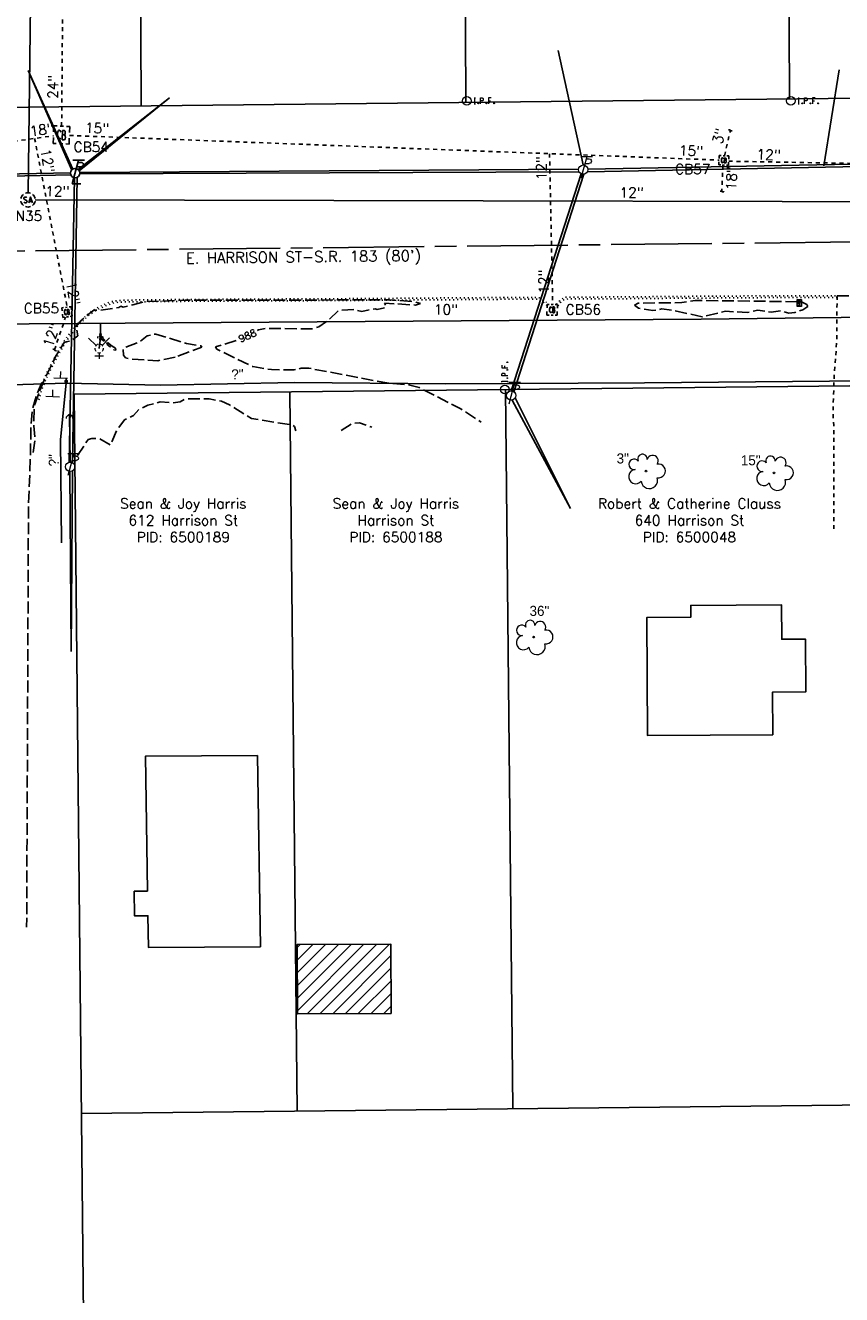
# Model space of a CAD drawing. Extents: x 2300122 to 2305194, y 360020 to 364238.
# Tile 79 of 93: x 2303800 to 2304027, y 361962 to 362315. Entities that reach past the tile are written whole.
import ezdxf
from ezdxf.enums import TextEntityAlignment as Align

# ---------------------------------------------------------------- set-up
doc = ezdxf.new("R2010")
doc.units = 0
doc.header["$LTSCALE"] = 20
doc.header["$MEASUREMENT"] = 0
doc.set_wipeout_variables(frame=1)
for name, pattern in [('CL', [2, 0.3, -0.15, 1.4, -0.15]), ('foctvex', [0]), ('gasex', [0]), ('OhDOT_USTN1', [0.055, 0.014, -0.041]), ('OhDOT_USTN2', [0.11, 0.069, -0.041]), ('OhDOT_USTN3', [0.22, 0.165, -0.055]), ('OhDOT_USTN5', [0.11, 0.055, -0.055]), ('ohelecex', [0]), ('ohteleex', [0]), ('rowex', [0]), ('sanex', [0]), ('waterex', [0])]:
    doc.linetypes.add(name, pattern=pattern)
for name, color, linetype in [('BD_X_Building', 231, 'Continuous'), ('DR_X_Cells', 151, 'OhDOT_USTN2'), ('DR_X_Storm_Sewer', 151, 'OhDOT_USTN5'), ('DR_X_Text', 7, 'Continuous'), ('DT_X_Contour_Minor', 136, 'OhDOT_USTN3'), ('DT_X_Contour_Text', 7, 'Continuous'), ('DV_X_Property_Line', 7, 'Continuous'), ('PV_X_Curb', 120, 'OhDOT_USTN1'), ('PV_X_Driveway', 7, 'OhDOT_USTN5'), ('PV_X_EOP', 7, 'OhDOT_USTN3'), ('RD_P_Cells', 7, 'Continuous'), ('RD_X_Cells', 7, 'Continuous'), ('RW_X_CL', 6, 'CL'), ('RW_X_Fee_RW', 6, 'rowex'), ('RW_X_Text', 7, 'Continuous'), ('SN_X_Public', 3, 'Continuous'), ('SV_X_Mon_Cells_Found', 7, 'Continuous'), ('SV_X_Text_Name', 7, 'Continuous'), ('UT_X_Electric_Cells', 1, 'Continuous'), ('UT_X_Gas', 2, 'gasex'), ('UT_X_Gas_Cells', 2, 'Continuous'), ('UT_X_Gas_Text', 7, 'Continuous'), ('UT_X_Misc_Cells', 7, 'Continuous'), ('UT_X_Overhead_Electric', 1, 'ohelecex'), ('UT_X_Overhead_Telecom', 30, 'ohteleex'), ('UT_X_Sanitary_Cells', 3, 'Continuous'), ('UT_X_Sanitary_Line', 3, 'sanex'), ('UT_X_Sanitary_Text', 7, 'Continuous'), ('UT_X_Water', 133, 'waterex'), ('UT_X_Water_Cells', 133, 'Continuous'), ('UT_X_Water_Text', 7, 'Continuous'), ('VG_X_Cells', 3, 'Continuous'), ('VG_X_Text', 7, 'Continuous')]:
    doc.layers.add(name, color=color, linetype=linetype)
doc.layers.add('RD_P_Cells (Construction)', color=7, linetype='Continuous', lineweight=0)
doc.styles.add('Simplex Normal (0.14)', font='Simplex.shx')
doc.styles.add('Straight Normal (0.14) Font 30', font='font30.shx', dxfattribs={"height": 0.14})

# ---------------------------------------------------------------- blocks, each defined once
blk = doc.blocks.new('smh')
at = {"linetype": 'Continuous', "flags": 128}
for points in [[(-0.33, 0.69), (-0.36, 0.71), (-0.4, 0.74), (-0.51, 0.78), (-0.65, 0.8), (-0.75, 0.8), (-0.79, 0.8), (-0.95, 0.76), (-1.09, 0.69), (-1.18, 0.59), (-1.2, 0.49), (-1.2, 0.41), (-1.18, 0.31), (-1.08, 0.22), (-0.38, -0.16), (-0.32, -0.21), (-0.29, -0.26), (-0.27, -0.33), (-0.27, -0.41), (-0.28, -0.48), (-0.29, -0.53), (-0.32, -0.6), (-0.34, -0.65), (-0.37, -0.69), (-0.41, -0.72), (-0.45, -0.75), (-0.5, -0.77), (-0.53, -0.79), (-0.65, -0.8), (-0.82, -0.8), (-0.94, -0.77), (-1.1, -0.69), (-1.2, -0.61)], [(0.21, -0.8), (0.71, 0.8), (1.2, -0.8)], [(1.08, -0.42), (0.34, -0.42)]]:
    blk.add_lwpolyline(points, dxfattribs=at)
at = {"linetype": 'Continuous'}
for start, end in [(130.0806, 170.0721), (70.0577, 110.1061), (10.0169, 50.0392), (190.0169, 230.0392), (250.0577, 290.0473), (310.0114, 350.0264)]:
    blk.add_arc((0, 0), 2, start, end, dxfattribs=at)
blk = doc.blocks.new('ODOT SANITARY MANHOLE')
blk.add_blockref('smh', (0, 0))
blk = doc.blocks.new('GCB-X')
at = {"layer": 'DR_X_Cells', "color": 121, "linetype": 'Continuous'}
for p, q in [((-0.0625, 0.0375), (-0.0375, 0.0375)), ((-0.0625, 0.0125), (-0.0625, 0.0375)), ((-0.0125, 0.0375), (0.0125, 0.0375)), ((0.0227, 0.0195), (0.0067, 0.0195)), ((0.0067, 0.0195), (0.0067, -0.0205)), ((0.0067, 0.0013), (0.0243, 0.0013)), ((0.0375, 0.0375), (0.0625, 0.0375)), ((0.0625, 0.0125), (0.0625, 0.0375)), ((-0.0625, -0.0375), (-0.0625, -0.0125)), ((-0.0625, -0.0375), (-0.0375, -0.0375)), ((-0.0125, -0.0375), (0.0125, -0.0375)), ((0.0067, -0.0205), (0.0243, -0.0205)), ((0.0375, -0.0375), (0.0625, -0.0375)), ((0.0625, -0.0375), (0.0625, -0.0125))]:
    blk.add_line(p, q, dxfattribs=at)
at = {"layer": 'DR_X_Cells', "color": 121, "linetype": 'Continuous', "extrusion": (0, 0, -1)}
for centre, radius, start, end in [((-0.014, 0), 0.0458, 344.8107, 15.1893), ((0.0184, 0.0074), 0.0127, 21.5603, 158.4397), ((-0.0198, 0.0101), 0.00986, 106.9987, 243.1793), ((-0.0199, -0.0096), 0.0117, 112.0547, 247.9453)]:
    blk.add_arc(centre, radius, start, end, dxfattribs=at)
at = {"layer": 'DR_X_Cells', "color": 121, "linetype": 'Continuous'}
blk.add_arc((-0.0184, -0.0073), 0.0127, 201.5603, 338.4397, dxfattribs=at)
blk = doc.blocks.new('ODOT STORM CATCH BASIN SQUARE')
blk.add_blockref('GCB-X', (0, 0))
blk = doc.blocks.new('TREE')
at = {"layer": 'VG_X_Cells', "color": 3, "linetype": 'Continuous', "lineweight": 0}
blk.add_circle((0, 0), 0.012, dxfattribs=at)
for centre, radius, start, end in [((-0.049, 0.168), 0.0658, 354.0047, 205.9741), ((0.091, 0.141), 0.0776, 323.83, 165.0376), ((-0.143, -0.077), 0.0987, 96.1722, 320.5737), ((-0.165, 0.093), 0.0735, 39.0625, 279.5412), ((0.173, 0.002), 0.0957, 259.1453, 101.4596), ((0.047, -0.13), 0.114, 184.9476, 19.4572)]:
    blk.add_arc(centre, radius, start, end, dxfattribs=at)
blk = doc.blocks.new('CONTINUE')
at = {"flags": 128}
blk.add_lwpolyline([(-0.02, -0.58, -0.273937), (0, 0, 0.273937), (0.02, 0.58)], format="xyb", dxfattribs=at)
blk = doc.blocks.new('SGN1P_anno')
at = {"layer": 'SN_X_Public', "color": 3, "linetype": 'Continuous', "lineweight": 0}
for p, q in [((0, 0), (-0.96, 0)), ((0, 0.96), (0, -0.96))]:
    blk.add_line(p, q, dxfattribs=at)
blk = doc.blocks.new('MBP')
at = {"layer": 'RD_P_Cells', "color": 230, "linetype": 'Continuous', "lineweight": 13, "flags": 128}
blk.add_lwpolyline([(-0.1, 0.061), (0.1, 0.061), (0.1, -0.061), (-0.1, -0.061), (-0.1, 0.061)], close=True, dxfattribs=at)
for points in [[(-0.065, -0.04), (-0.065, 0.04), (-0.036, -0.04), (-0.008, 0.04), (-0.008, -0.04)], [(0.051, 0.003), (0.054, 0.007), (0.056, 0.009), (0.057, 0.01), (0.058, 0.012), (0.059, 0.014), (0.06, 0.016), (0.061, 0.02), (0.061, 0.022), (0.061, 0.025), (0.061, 0.029), (0.059, 0.032), (0.057, 0.034), (0.054, 0.037), (0.052, 0.038), (0.05, 0.039), (0.047, 0.04), (0.016, 0.04), (0.016, -0.04), (0.051, -0.04), (0.055, -0.037), (0.059, -0.034), (0.062, -0.029), (0.064, -0.024), (0.065, -0.018), (0.065, -0.014), (0.064, -0.01), (0.061, -0.005), (0.058, -0.001), (0.051, 0.003), (0.016, 0.003)]]:
    blk.add_lwpolyline(points, dxfattribs=at)
at = {"layer": 'RD_P_Cells (Construction)', "color": 230, "linetype": 'Continuous', "lineweight": 30}
blk.add_point((0, 0), dxfattribs=at)
blk = doc.blocks.new('ODOT MISC MAILBOX')
blk.add_blockref('MBP', (0, 0))
blk = doc.blocks.new('FH')
at = {"layer": 'Defpoints', "color": 133, "linetype": 'Continuous', "lineweight": 30}
blk.add_point((0, 0), dxfattribs=at)
blk.add_point((0, 0), dxfattribs=at)
at = {"layer": 'UT_X_Water_Cells', "color": 133, "linetype": 'Continuous', "lineweight": 0}
for p, q in [((0.06, 0.103), (-0.06, 0.103)), ((0, 0.06), (0, 0.146)), ((-0.042, -0.042), (-0.146, -0.146)), ((0.042, -0.042), (0.146, -0.146))]:
    blk.add_line(p, q, dxfattribs=at)
for start, end in [(140.021, 184.0629), (68.1395, 112.038), (356.0165, 39.9889), (211.8788, 255.8479), (283.8239, 329.9097)]:
    blk.add_arc((0, 0), 0.06, start, end, dxfattribs=at)
blk = doc.blocks.new('WGV')
at = {"layer": 'Defpoints', "color": 133, "linetype": 'Continuous', "lineweight": 30}
blk.add_point((0, 0), dxfattribs=at)
at = {"layer": 'UT_X_Water_Cells', "color": 133, "linetype": 'Continuous', "lineweight": 0}
for p, q in [((0.032, 0.102), (-0.032, 0.102)), ((0, 0.07), (0, 0.134))]:
    blk.add_line(p, q, dxfattribs=at)
at = {"layer": 'UT_X_Water_Cells', "color": 133, "linetype": 'Continuous', "lineweight": 0, "flags": 128}
blk.add_lwpolyline([(-0.032, 0.041), (-0.016, -0.045), (0, 0.041), (0.016, -0.045), (0.032, 0.041)], dxfattribs=at)
at = {"layer": 'UT_X_Water_Cells', "color": 133, "linetype": 'Continuous', "lineweight": 0, "extrusion": (0, 0, -1)}
blk.add_arc((0, 0), 0.07, 330.0184, 29.9816, dxfattribs=at)
at = {"layer": 'UT_X_Water_Cells', "color": 133, "linetype": 'Continuous', "lineweight": 0}
for start, end in [(60.0184, 120.0157), (330.0184, 29.9816), (239.9843, 299.9816)]:
    blk.add_arc((0, 0), 0.07, start, end, dxfattribs=at)
blk = doc.blocks.new('GSS')
at = {"layer": 'Defpoints', "color": 2, "linetype": 'Continuous', "lineweight": 13}
blk.add_point((0, 0), dxfattribs=at)
at = {"layer": 'UT_X_Gas_Cells', "color": 2, "linetype": 'Continuous', "lineweight": 0}
for p, q in [((0.032, 0.106), (-0.032, 0.106)), ((0, 0.074), (0, 0.138))]:
    blk.add_line(p, q, dxfattribs=at)
at = {"layer": 'UT_X_Gas_Cells', "color": 2, "linetype": 'Continuous', "lineweight": 0, "flags": 128}
for points in [[(-0.059, 0.045), (-0.074, 0.03), (-0.074, -0.03), (-0.059, -0.045)], [(-0.013, 0.024), (-0.014, 0.027), (-0.015, 0.031), (-0.019, 0.034), (-0.023, 0.037), (-0.026, 0.039), (-0.029, 0.039), (-0.032, 0.04), (-0.04, 0.04), (-0.043, 0.039), (-0.045, 0.039), (-0.048, 0.037), (-0.053, 0.034), (-0.056, 0.029), (-0.058, 0.024), (-0.059, 0.017), (-0.06, 0.007), (-0.06, -0.006), (-0.06, -0.017), (-0.057, -0.025), (-0.053, -0.032), (-0.05, -0.035), (-0.046, -0.037), (-0.039, -0.04), (-0.032, -0.04), (-0.026, -0.039), (-0.023, -0.037), (-0.02, -0.036), (-0.018, -0.034), (-0.015, -0.03), (-0.013, -0.024), (-0.013, -0.009), (-0.026, -0.009)], [(0.045, 0.059), (0.03, 0.074), (-0.03, 0.074), (-0.045, 0.059)], [(0.057, 0.034), (0.056, 0.036), (0.054, 0.037), (0.048, 0.039), (0.041, 0.04), (0.036, 0.04), (0.034, 0.04), (0.026, 0.038), (0.019, 0.034), (0.015, 0.029), (0.014, 0.024), (0.014, 0.02), (0.015, 0.015), (0.02, 0.011), (0.054, -0.008), (0.058, -0.01), (0.059, -0.013), (0.06, -0.017), (0.06, -0.02), (0.06, -0.024), (0.059, -0.027), (0.058, -0.03), (0.056, -0.032), (0.055, -0.034), (0.053, -0.036), (0.051, -0.037), (0.049, -0.039), (0.047, -0.039), (0.041, -0.04), (0.032, -0.04), (0.027, -0.039), (0.019, -0.034), (0.014, -0.031)], [(0.059, -0.045), (0.074, -0.03), (0.074, 0.03), (0.059, 0.045)], [(-0.045, -0.059), (-0.03, -0.074), (0.03, -0.074), (0.045, -0.059)]]:
    blk.add_lwpolyline(points, dxfattribs=at)
blk = doc.blocks.new('IPF')
at = {"layer": 'SV_X_Mon_Cells_Found', "color": 7, "linetype": 'Continuous', "lineweight": 0, "flags": 128}
for points in [[(0.101, 0.04), (0.118, 0.04)], [(0.11, -0.04), (0.11, 0.04)], [(0.188, -0.04), (0.188, 0.04), (0.214, 0.04), (0.217, 0.039), (0.221, 0.038), (0.223, 0.037), (0.224, 0.036), (0.226, 0.032), (0.228, 0.029), (0.229, 0.024), (0.229, 0.017), (0.229, 0.014), (0.227, 0.01), (0.225, 0.006), (0.223, 0.004), (0.221, 0.003), (0.219, 0.002), (0.214, 0.001), (0.188, 0.001)], [(0.338, 0.04), (0.3, 0.04), (0.3, -0.04)], [(0.3, 0.001), (0.327, 0.001)], [(0.101, -0.04), (0.118, -0.04)], [(0.157, -0.029), (0.16, -0.029), (0.162, -0.031), (0.164, -0.033), (0.164, -0.036), (0.162, -0.039), (0.16, -0.04), (0.157, -0.04), (0.156, -0.039), (0.154, -0.036), (0.154, -0.033), (0.156, -0.031), (0.157, -0.029)], [(0.27, -0.029), (0.273, -0.029), (0.274, -0.031), (0.276, -0.033), (0.276, -0.036), (0.274, -0.039), (0.273, -0.04), (0.27, -0.04), (0.268, -0.039), (0.267, -0.036), (0.267, -0.033), (0.268, -0.031), (0.27, -0.029)], [(0.377, -0.029), (0.38, -0.029), (0.382, -0.031), (0.383, -0.033), (0.383, -0.036), (0.382, -0.039), (0.38, -0.04), (0.377, -0.04), (0.376, -0.039), (0.374, -0.036), (0.374, -0.033), (0.376, -0.031), (0.377, -0.029)]]:
    blk.add_lwpolyline(points, dxfattribs=at)
at = {"layer": 'SV_X_Mon_Cells_Found', "color": 7, "linetype": 'Continuous', "lineweight": 0}
blk.add_circle((0, 0), 0.06, dxfattribs=at)
blk = doc.blocks.new('DM_anno')
at = {"layer": 'UT_X_Misc_Cells', "linetype": 'foctvex', "true_color": 0xa56100}
h = blk.add_hatch(color=44, dxfattribs=at)
edge = h.paths.add_edge_path()
edge.add_arc((0, 0), 0.12, 0, 360)
at = {"layer": 'UT_X_Misc_Cells', "color": 44, "linetype": 'Continuous', "lineweight": 0, "true_color": 0xa56100}
blk.add_circle((0, 0), 0.12, dxfattribs=at)
blk.add_arc((0.48, 0), 0.48, 90, 270, dxfattribs=at)
blk = doc.blocks.new('TLPW')
at = {"linetype": 'Continuous'}
for p, q in [((0.048, 0.18), (-0.04, -0.15)), ((0.128, 0.18), (-0.032, 0.18)), ((0.023, 0.086), (0.083, 0.086)), ((0.04, 0.15), (0.083, 0.15)), ((0.08, -0.15), (-0.04, -0.15))]:
    blk.add_line(p, q, dxfattribs=at)
blk.add_circle((0, 0), 0.065, dxfattribs=at)
at = {"linetype": 'Continuous', "extrusion": (0, 0, -1)}
blk.add_arc((-0.083, 0.118), 0.0319, 88.8767, 271.1233, dxfattribs=at)
blk = doc.blocks.new('ODOT ELEC TELE LIGHT POLE')
blk.add_blockref('TLPW', (0, 0))
blk = doc.blocks.new('ODOT Elec Tele Pole')
at = {"layer": 'UT_X_Electric_Cells', "linetype": 'Continuous', "lineweight": 13}
for p, q in [((0.128, 0.18), (-0.032, 0.18)), ((0.048, 0.18), (-0.032, -0.12)), ((0.023, 0.086), (0.083, 0.086)), ((0.04, 0.15), (0.083, 0.15))]:
    blk.add_line(p, q, dxfattribs=at)
at = {"layer": 'UT_X_Electric_Cells', "linetype": 'Continuous', "lineweight": 0}
blk.add_circle((0, 0), 0.065, dxfattribs=at)
at = {"layer": 'UT_X_Electric_Cells', "linetype": 'Continuous', "lineweight": 13, "extrusion": (0, 0, -1)}
blk.add_arc((-0.083, 0.118), 0.0319, 88.8767, 271.1233, dxfattribs=at)

msp = doc.modelspace()

# ---------------------------------------------------------------- hatches: boundary and pattern name
at = {"layer": 'BD_X_Building'}
h = msp.add_hatch(dxfattribs=at)
h.set_pattern_fill('ANSI31', color=256, scale=20)
h.paths.add_polyline_path([(2303902.15, 362039.94), (2303876.11, 362039.81), (2303876.02, 362059.06), (2303902.06, 362059.19)])

# ---------------------------------------------------------------- linework, layer by layer
at = {"layer": 'BD_X_Building', "flags": 128}
for points in [[(2304008.24, 362117.4), (2303973.44, 362117.2), (2303973.25, 362150.06), (2303985.47, 362150.13), (2303985.45, 362153.39), (2304010.7, 362153.53), (2304010.75, 362144), (2304017.31, 362144.04), (2304017.39, 362129.35), (2304008.17, 362129.3)], [(2303834.43, 362073.96), (2303830.73, 362073.9), (2303830.84, 362067.04), (2303834.54, 362067.1), (2303834.68, 362058.29), (2303865.8, 362058.47), (2303864.95, 362111.65), (2303833.83, 362111.47), (2303834.43, 362073.96)], [(2303902.15, 362039.94), (2303876.11, 362039.81), (2303876.02, 362059.06), (2303902.06, 362059.19)]]:
    msp.add_lwpolyline(points, close=True, dxfattribs=at)
at = {"layer": 'DR_X_Storm_Sewer', "flags": 128}
for points in [[(2303810.54, 362286.66), (2303813.4, 362627.47)], [(2303683.93, 362266.5), (2303808.26, 362284)], [(2303803.04, 362283.27), (2303812.1, 362236.35)], [(2303812.7, 362284.09), (2303993.3, 362277.23)], [(2303994.8, 362278.45), (2303996.46, 362285.52)], [(2303946.19, 362279.02), (2303947.05, 362237.11)], [(2303994.38, 362275.88), (2303994.06, 362268.49)], [(2303995.98, 362276.93), (2304167.74, 362273.9)], [(2303808.55, 362224.44), (2303811.64, 362233.58)]]:
    msp.add_lwpolyline(points, dxfattribs=at)
at = {"layer": 'DT_X_Contour_Minor', "flags": 128}
for points, elevation in [([(2303802.64, 362195.91), (2303803.15, 362199.5), (2303802.78, 362203.31), (2303802.95, 362208.89), (2303805.18, 362214.94), (2303808.77, 362222.45), (2303811.33, 362226.64), (2303813.06, 362226.93), (2303815.02, 362228.35), (2303814.71, 362230.43), (2303814.41, 362230.71), (2303816.03, 362232.75), (2303819.45, 362235.54), (2303821.26, 362235.45), (2303826.48, 362236.22), (2303826.99, 362236.59), (2303827.68, 362236.34), (2303833.79, 362237.87), (2303844.89, 362238.26), (2303901.43, 362238.36), (2303908.44, 362237.91), (2303910.29, 362237.33), (2303908.91, 362236.92), (2303900.3, 362237.47), (2303900.79, 362236.3), (2303898.29, 362235.7), (2303897.69, 362235.88), (2303894.04, 362235.16), (2303891.73, 362235.69), (2303887.58, 362235.48), (2303884.79, 362232.76), (2303882.02, 362230.87), (2303880.24, 362230.32), (2303867.1, 362230.39), (2303865.23, 362230), (2303860.46, 362227.45), (2303853.36, 362225.3), (2303853.71, 362224.67), (2303863.65, 362219.81), (2303868.86, 362218.96), (2303875.15, 362218.89), (2303877.09, 362219.33), (2303879.22, 362219.37), (2303901.51, 362215.16), (2303906.55, 362214.83), (2303909.95, 362213.99), (2303921.53, 362208.04), (2303927.15, 362204.4)], 988), ([(2303824.51, 362198.9), (2303825.75, 362201.94), (2303828.04, 362205.02), (2303830.56, 362206.23), (2303832.18, 362208), (2303834.53, 362209.07), (2303837.93, 362209.97), (2303841.46, 362209.75), (2303843.5, 362210.04), (2303845.04, 362210.85), (2303851.55, 362210.89), (2303854.94, 362210.16), (2303857.2, 362209.18), (2303863.31, 362205.37), (2303874.7, 362203.56), (2303875.24, 362203.12), (2303875.62, 362201.94)], 989), ([(2303888.21, 362202.07), (2303891.29, 362204.03), (2303893.36, 362204.21), (2303896.74, 362202.98)], 989), ([(2303824, 362198.09), (2303821.18, 362199.75), (2303818.93, 362199.82), (2303817.95, 362199.55), (2303814.97, 362195.09)], 989)]:
    msp.add_lwpolyline(points, dxfattribs=dict(at, elevation=elevation))
at = {"layer": 'DT_X_Contour_Minor', "elevation": 988, "flags": 128}
for points in [[(2304017.72, 362237.12), (2304017.99, 362236.51), (2304016.62, 362235.63), (2304014.33, 362234.85), (2304012.7, 362234.69), (2304010.58, 362235.34), (2304007.8, 362234.96), (2304004.06, 362235.49), (2304001.14, 362234.87), (2303995.05, 362235.2), (2303988.58, 362233.67), (2303980.71, 362235.41), (2303977.37, 362235.83), (2303974.87, 362235.37), (2303970.94, 362236.09), (2303969.79, 362236.86), (2303970.83, 362237.48), (2303982.96, 362237.61), (2303986.67, 362238.21), (2304016.25, 362237.84), (2304017.72, 362237.12)], [(2303821.45, 362228.21), (2303822.57, 362227.17), (2303822.4, 362226.87), (2303821.03, 362227.94), (2303821.1, 362228.26), (2303821.45, 362228.21)], [(2303824.56, 362225.46), (2303823.34, 362226.47), (2303823.15, 362226.07), (2303825.08, 362224.44), (2303825.59, 362224.35), (2303825.5, 362224.98), (2303824.56, 362225.46)], [(2303842.15, 362222.41), (2303837.25, 362221.46), (2303829.36, 362221.92), (2303828.29, 362222.28), (2303827.73, 362223.01), (2303827.66, 362224.58), (2303827.91, 362225.05), (2303832.3, 362226.73), (2303834.31, 362228.41), (2303836.7, 362228.86), (2303845.25, 362226.25), (2303849.29, 362225.57), (2303849.49, 362225.23), (2303842.15, 362222.41)]]:
    msp.add_lwpolyline(points, close=True, dxfattribs=at)
at = {"layer": 'DV_X_Property_Line', "flags": 128}
for points in [[(2303832.63, 362292.32), (2303831.89, 362452.3)], [(2303922.14, 362453.28), (2303922.87, 362293.3)], [(2304012.13, 362454.26), (2304012.86, 362294.28)]]:
    msp.add_lwpolyline(points, dxfattribs=at)
at = {"layer": 'DV_X_Property_Line'}
for points in [[(2303876.02, 362012.77), (2303873.99, 362212.76)], [(2303933.98, 362213.41), (2303936.01, 362013.42)], [(2303816.02, 362012.12), (2304535.18, 362019.94)]]:
    msp.add_lwpolyline(points, dxfattribs=at)
at = {"layer": 'PV_X_Curb', "flags": 128}
for points in [[(2303945.48, 362236.78), (2303944.75, 362237.5), (2303944.53, 362237.69), (2303944.1, 362237.99), (2303943.65, 362238.24), (2303943.2, 362238.43), (2303942.84, 362238.53), (2303942.53, 362238.57), (2303941.88, 362238.57), (2303937.75, 362238.56), (2303924.86, 362238.46), (2303918.58, 362238.41), (2303898.2, 362238.26), (2303889.42, 362238.2), (2303862.48, 362238.06), (2303847.94, 362237.99), (2303834.97, 362237.87), (2303831.05, 362237.84), (2303827.62, 362237.77), (2303826.15, 362237.69), (2303825.27, 362237.55), (2303824.45, 362237.36), (2303823.32, 362236.95), (2303822.16, 362236.45), (2303821.29, 362236.03), (2303819.87, 362235.28), (2303819.21, 362234.86), (2303818.45, 362234.29), (2303817.48, 362233.49), (2303816.9, 362232.96), (2303815.85, 362231.9), (2303815.16, 362231.16), (2303814.89, 362230.84), (2303814.23, 362230.08), (2303813.69, 362229.42), (2303812.43, 362227.72), (2303811.71, 362226.67), (2303811.35, 362226.1), (2303811.17, 362225.81), (2303810.77, 362225.13), (2303810.43, 362224.51), (2303809.38, 362222.66), (2303808.84, 362221.64), (2303807.84, 362219.73), (2303807.23, 362218.53), (2303805.43, 362214.43), (2303804.83, 362212.73), (2303804.18, 362210.54), (2303803.7, 362210.68), (2303804.36, 362212.88), (2303804.97, 362214.61), (2303806.77, 362218.74), (2303807.39, 362219.96), (2303808.4, 362221.88), (2303808.94, 362222.9), (2303809.99, 362224.76), (2303810.33, 362225.37), (2303810.74, 362226.07), (2303810.92, 362226.37), (2303811.29, 362226.95), (2303811.29, 362226.95), (2303812.02, 362228.01), (2303812.02, 362228.01), (2303813.3, 362229.72), (2303813.3, 362229.72), (2303813.84, 362230.4), (2303814.51, 362231.17), (2303814.78, 362231.5), (2303815.49, 362232.25), (2303816.55, 362233.32), (2303817.16, 362233.86), (2303818.14, 362234.68), (2303818.93, 362235.28), (2303819.62, 362235.71), (2303821.07, 362236.48), (2303821.96, 362236.91), (2303823.14, 362237.42), (2303824.31, 362237.84), (2303825.18, 362238.04), (2303826.1, 362238.19), (2303827.6, 362238.27), (2303831.05, 362238.34), (2303834.97, 362238.37), (2303847.93, 362238.49), (2303862.48, 362238.56), (2303889.42, 362238.7), (2303898.2, 362238.76), (2303918.58, 362238.91), (2303924.86, 362238.96), (2303937.75, 362239.06), (2303941.88, 362239.07), (2303942.57, 362239.07), (2303942.94, 362239.02), (2303943.37, 362238.9), (2303943.87, 362238.69), (2303944.37, 362238.41), (2303944.83, 362238.09), (2303945.09, 362237.87), (2303945.84, 362237.12)], [(2303948.11, 362237.1), (2303948.74, 362237.85), (2303949.03, 362238.18), (2303949.47, 362238.55), (2303950.09, 362238.95), (2303950.51, 362239.05), (2303950.8, 362239.1), (2303951.91, 362239.13), (2303958.05, 362239.15), (2303967.84, 362239.2), (2303977.84, 362239.29), (2303986.95, 362239.36), (2303996.95, 362239.42), (2304006.95, 362239.5), (2304016.95, 362239.51), (2304017.25, 362239.52), (2304024.6, 362239.52), (2304025.96, 362239.52), (2304026.11, 362239.52)], [(2304026.1, 362239.02), (2304025.96, 362239.02), (2304024.6, 362239.02), (2304017.26, 362239.02), (2304016.95, 362239.01), (2304006.96, 362239), (2303996.96, 362238.92), (2303986.96, 362238.86), (2303977.85, 362238.79), (2303967.85, 362238.7), (2303958.05, 362238.65), (2303951.92, 362238.63), (2303950.85, 362238.6), (2303950.61, 362238.56), (2303950.28, 362238.49), (2303949.77, 362238.15), (2303949.38, 362237.83), (2303949.13, 362237.52), (2303948.35, 362236.61)]]:
    msp.add_lwpolyline(points, dxfattribs=at)
at = {"layer": 'PV_X_Driveway', "flags": 128}
msp.add_lwpolyline([(2304026.11, 362239.52), (2304026.07, 362233.29), (2304026.04, 362227.25), (2304025.99, 362226.6), (2304025.28, 362216.62), (2304024.97, 362207.15), (2304025.17, 362203.49), (2304025.17, 362196.61), (2304025.19, 362174.14)], dxfattribs=at)
at = {"layer": 'PV_X_EOP', "flags": 128}
for points in [[(2304026.11, 362239.52), (2304027.25, 362239.51), (2304036.54, 362239.46), (2304040, 362239.44)], [(2303805.26, 362215.28), (2303805.07, 362215.36), (2303803.76, 362212.35), (2303802.44, 362208.07), (2303801.96, 362202.69), (2303801.91, 362196.1), (2303801.32, 362181.04), (2303800.97, 362097.55), (2303800.82, 362063.89)]]:
    msp.add_lwpolyline(points, dxfattribs=at)
at = {"layer": 'RW_X_CL'}
msp.add_lwpolyline([(2301514.43, 362227.11), (2304426.15, 362258.77, 0.409017), (2304672.44, 362506.03), (2304681.71, 363848.88)], format="xyb", dxfattribs=at)
at = {"layer": 'RW_X_Fee_RW'}
msp.add_lwpolyline([(2303813.99, 362212.11), (2304426.59, 362218.77, 0.409017), (2304712.44, 362505.76), (2304715.59, 362962.28, -0.409021), (2304740.32, 362987.11), (2304915.73, 362989.02)], format="xyb", dxfattribs=at)
at = {"layer": 'RW_X_Fee_RW', "flags": 128}
msp.add_lwpolyline([(2303151.02, 362284.91), (2304425.72, 362298.77, 0.409017), (2304632.44, 362506.31), (2304633.43, 362648.84)], format="xyb", dxfattribs=at)
at = {"layer": 'RW_X_Fee_RW'}
msp.add_lwpolyline([(2303820.68, 361552.69), (2303813.99, 362212.11)], dxfattribs=at)
at = {"layer": 'UT_X_Gas', "flags": 128}
for points in [[(2301772.79, 362190.87), (2301824.9, 362193.44), (2301827.13, 362193.7), (2301902.61, 362195.35), (2301921.71, 362195.72), (2302598.99, 362202.91), (2302619.1, 362201.72), (2302632.56, 362201.74), (2302643.83, 362202.49), (2302649.16, 362203.07), (2303246.6, 362209.14), (2303311.04, 362210.61), (2303395.81, 362210.42), (2303445.16, 362209.52), (2303485.35, 362210.12), (2303530.31, 362210.38), (2303554.76, 362210.36), (2303593.21, 362211.19), (2303662.11, 362212.75), (2303695.58, 362212.77), (2303735.06, 362213.36), (2303784.62, 362214.36), (2303811.68, 362215.19), (2303838.02, 362214.67), (2303875.3, 362215.43), (2303917.3, 362215.05), (2303972.58, 362215.34), (2304075.44, 362216.25), (2304104.03, 362216.67), (2304142.03, 362216.68), (2304183.96, 362217.55), (2304245.48, 362217.15), (2304287.23, 362218.16), (2304340.14, 362219.65), (2304379.55, 362220.13), (2304423.36, 362221.34), (2304467.76, 362223.97), (2304503.52, 362229.16), (2304542.51, 362233.59), (2304572.69, 362236.39), (2304602.18, 362237.84), (2304634.79, 362238.31), (2304632.96, 362260.55), (2304621.31, 362301.47), (2304615.84, 362387.06), (2304619.25, 362457.01), (2304619.37, 362523.24), (2304620.77, 362655.85), (2304621.86, 362779.83), (2304622.72, 362898.51), (2304622.9, 363003.54), (2304623.37, 363096.24), (2304624.3, 363189.54), (2304624.32, 363243.83), (2304624.97, 363348.77), (2304625.89, 363407.3), (2304626.71, 363522.37), (2304627.43, 363634.88), (2304628.03, 363752.22)], [(2303810.5, 362170.78), (2303810.25, 362199.58), (2303811.76, 362215.19)]]:
    msp.add_lwpolyline(points, dxfattribs=at)
at = {"layer": 'UT_X_Misc_Cells', "flags": 128}
msp.add_lwpolyline([(2303812.72, 362206.35), (2303812.91, 362193.25)], dxfattribs=at)
at = {"layer": 'UT_X_Overhead_Electric', "linetype": 'Continuous', "flags": 128}
for points in [[(2303955.57, 362275.88), (2303948.58, 362307.68)], [(2304022.45, 362275.68), (2304026.65, 362302.3)]]:
    msp.add_lwpolyline(points, dxfattribs=at)
at = {"layer": 'UT_X_Overhead_Electric', "flags": 128}
for points in [[(2303801.26, 362302.11), (2303813.7, 362274.76)], [(2303815.15, 362274.59), (2303840.57, 362294.51)], [(2303956.86, 362274.72), (2304093.96, 362277.3)], [(2303770.4, 362272.83), (2303813, 362273.7)], [(2303812.66, 362193.22), (2303814.12, 362272.32)], [(2303815.58, 362273.83), (2303954.27, 362274.67)], [(2303936.27, 362212.82), (2303955.74, 362273.29)], [(2303935.76, 362210.49), (2303952.03, 362180.34)], [(2303813.17, 362140.56), (2303812.8, 362190.66)]]:
    msp.add_lwpolyline(points, dxfattribs=at)
at = {"layer": 'UT_X_Overhead_Telecom', "flags": 128}
for points in [[(2303801.26, 362302.11), (2303813.34, 362274.48)], [(2303815.43, 362274.26), (2303840.57, 362294.51)], [(2303956.7, 362273.95), (2304093.91, 362276.66)], [(2303770.32, 362272.21), (2303813.09, 362273.13)], [(2303813.52, 362193.11), (2303814.84, 362272.43)], [(2303815.58, 362273.38), (2303954.41, 362273.98)], [(2303935.52, 362213.07), (2303954.97, 362273.43)], [(2303936.61, 362211.08), (2303952.03, 362180.34)], [(2303813.17, 362140.56), (2303813.61, 362190.85)]]:
    msp.add_lwpolyline(points, dxfattribs=at)
at = {"layer": 'UT_X_Sanitary_Line', "flags": 128}
for points in [[(2303801.22, 362268.17), (2303806.16, 362664.5)], [(2303803.2, 362266.17), (2304135.39, 362265.43)]]:
    msp.add_lwpolyline(points, dxfattribs=at)
at = {"layer": 'UT_X_Water', "flags": 128}
msp.add_lwpolyline([(2301812.89, 362166.3), (2301835.68, 362208.87), (2301958.88, 362214.2), (2302176.71, 362217.97), (2302601.03, 362222.56), (2302960.16, 362224.56), (2302985.76, 362223.41), (2303268.27, 362227.45), (2303269.31, 362227.47), (2303774.71, 362231.54), (2303988.37, 362232.98), (2304190.92, 362235.42), (2304405.75, 362235.42), (2304686.61, 362245.13)], dxfattribs=at)
at = {"layer": 'UT_X_Water'}
msp.add_lwpolyline([(2303820.98, 362224.85), (2303821.35, 362227.93), (2303821.33, 362231.85)], dxfattribs=at)

# ---------------------------------------------------------------- block references
at = {"layer": 'DR_X_Cells', "zscale": 20}
for p, xscale, yscale, rotation in [((2303810.49, 362284.23), 35.5, 65, 357.6065583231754), ((2303994.64, 362277.16), 21.5, 34.5, 357.5671118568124), ((2303946.91, 362235.61), 23, 40, 359.639528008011), ((2303812.02, 362234.98), 21, 36, 6.689449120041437)]:
    msp.add_blockref('ODOT STORM CATCH BASIN SQUARE', p, dxfattribs=dict(at, xscale=xscale, yscale=yscale, rotation=rotation))
at = {"layer": 'DR_X_Storm_Sewer'}
for p, rotation in [((2303996.46, 362285.52), 256.8401434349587), ((2303994.06, 362268.49), 90), ((2303808.55, 362224.44), 71.30219894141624)]:
    msp.add_blockref('CONTINUE', p, dxfattribs=dict(at, rotation=rotation))
at = {"layer": 'RD_X_Cells', "xscale": 10, "yscale": 10, "zscale": 10, "rotation": 90}
msp.add_blockref('ODOT MISC MAILBOX', (2304015.59, 362237.48), dxfattribs=at)
at = {"layer": 'SN_X_Public', "xscale": 1.999999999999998, "yscale": 1.999999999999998, "zscale": 1.999999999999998, "rotation": 267.757160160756}
for p in [(2303810.27, 362216.53), (2303808.06, 362211.4)]:
    msp.add_blockref('SGN1P_anno', p, dxfattribs=at)
at = {"layer": 'SV_X_Mon_Cells_Found', "xscale": 20, "yscale": 20, "zscale": 20}
for p in [(2303923.19, 362293.72), (2304013.26, 362293.71)]:
    msp.add_blockref('IPF', p, dxfattribs=at)
at = {"layer": 'SV_X_Mon_Cells_Found', "xscale": 20, "yscale": 20, "zscale": 20, "rotation": 90}
msp.add_blockref('IPF', (2303933.75, 362213.44), dxfattribs=at)
at = {"layer": 'UT_X_Electric_Cells'}
for name, p, xscale, yscale, zscale in [('ODOT ELEC TELE LIGHT POLE', (2303814.3, 362273.61), 20, 20, 20), ('ODOT Elec Tele Pole', (2303955.56, 362274.58), 20.00000000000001, 20.00000000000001, 20.00000000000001), ('ODOT Elec Tele Pole', (2303935.51, 362211.77), 20.00000000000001, 20.00000000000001, 20.00000000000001), ('ODOT Elec Tele Pole', (2303812.93, 362191.95), 20.00000000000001, 20.00000000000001, 20.00000000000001)]:
    msp.add_blockref(name, p, dxfattribs=dict(at, xscale=xscale, yscale=yscale, zscale=zscale))
at = {"layer": 'UT_X_Gas_Cells', "xscale": 5, "yscale": 5, "zscale": 5}
msp.add_blockref('GSS', (2303811.81, 362215.68), dxfattribs=at)
at = {"layer": 'UT_X_Misc_Cells', "xscale": 2, "yscale": 2, "zscale": 2, "rotation": 270.8354230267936}
msp.add_blockref('DM_anno', (2303812.72, 362206.35), dxfattribs=at)
at = {"layer": 'UT_X_Sanitary_Cells'}
msp.add_blockref('ODOT SANITARY MANHOLE', (2303801.2, 362266.17), dxfattribs=at)
at = {"layer": 'UT_X_Water_Cells', "xscale": 20, "yscale": 20, "zscale": 20, "rotation": 180.5238313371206}
msp.add_blockref('FH', (2303820.98, 362224.85), dxfattribs=at)
at = {"layer": 'UT_X_Water_Cells', "xscale": 10, "yscale": 10}
msp.add_blockref('WGV', (2303821.35, 362227.93), dxfattribs=at)
at = {"layer": 'VG_X_Cells', "xscale": 20, "yscale": 20, "zscale": 20}
for p in [(2303973.01, 362190.76), (2304008.58, 362190.25), (2303941.76, 362144.59)]:
    msp.add_blockref('TREE', p, dxfattribs=at)

# ---------------------------------------------------------------- texts
at = {"layer": 'DR_X_Text', "char_height": 2.8, "attachment_point": 5, "style": 'Simplex Normal (0.14)'}
for s, insert, rotation in [('24"', (2303808.14, 362297.62), 89.5185), ('18"', (2303805, 362285.65), 8.0106), ('15"', (2303820.4, 362286.1), 357.8243), ('3"', (2303993.25, 362283.94), 76.8401), ('12"', (2303806.61, 362277.04), 280.9281), ('15"', (2303985.49, 362279.83), 357.8243), ('12"', (2304007.09, 362278.76), 357.8243), ('12"', (2303943.92, 362275.04), 91.1759), ('18"', (2303996.78, 362272.22), 87.5671), ('12"', (2303944.57, 362243.49), 91.1759), ('12"', (2303813.73, 362240.19), 280.9281), ('12"', (2303807.7, 362228.58), 71.3022)]:
    msp.add_mtext(s, dxfattribs=dict(at, insert=insert, rotation=rotation))
for s, insert in [('CB54', (2303818.78, 362280.89)), ('CB57', (2303986, 362274.75)), ('CB55', (2303804.95, 362236.03)), ('CB56', (2303955.57, 362235.68))]:
    msp.add_mtext(s, dxfattribs=dict(at, insert=insert))
at = {"layer": 'RW_X_Text', "style": 'Simplex Normal (0.14)'}
msp.add_text("E. HARRISON ST-S.R. 183 (80')", height=3, rotation=0.6229, dxfattribs=at).set_placement((2303877.78, 362250.34), align=Align.MIDDLE_CENTER)
at = {"layer": 'SV_X_Text_Name', "char_height": 2.8, "width": 77.9146, "attachment_point": 5, "style": 'Simplex Normal (0.14)'}
for s, insert in [('\\pxqc;Sean & Joy Harris\\P\\pq*;612 Harrison St\\P\\pqc;PID: 6500189', (2303844.37, 362177.06)), ('\\pxqc;Sean & Joy Harris\\P\\pq*;Harrison St\\P\\pqc;PID: 6500188', (2303903.47, 362177.06)), ('\\pxqc;Robert & Catherine Clauss\\P640 Harrison St\\PPID: 6500048', (2303985.08, 362177.06))]:
    msp.add_mtext(s, dxfattribs=dict(at, insert=insert))
at = {"layer": 'UT_X_Gas_Text', "style": 'Straight Normal (0.14) Font 30'}
for rotation, p in [(1.1603, (2303859.41, 362217.67)), (90.4993, (2303808.36, 362193.76))]:
    msp.add_text('?"', height=2.8, rotation=rotation, dxfattribs=at).set_placement(p, align=Align.MIDDLE_CENTER)
at = {"layer": 'UT_X_Sanitary_Text', "char_height": 2.8, "attachment_point": 5, "rotation": 359.8739, "style": 'Simplex Normal (0.14)'}
for insert in [(2303809.35, 362268.57), (2303969, 362268.22)]:
    msp.add_mtext('12"', dxfattribs=dict(at, insert=insert))
at = {"layer": 'UT_X_Sanitary_Text', "insert": (2303799.15, 362261.72), "char_height": 2.8, "attachment_point": 5, "style": 'Simplex Normal (0.14)'}
msp.add_mtext('SAN35', dxfattribs=at)
at = {"layer": 'UT_X_Water_Text', "insert": (2303917.37, 362235.68), "char_height": 2.8, "attachment_point": 5, "rotation": 0.3862, "style": 'Simplex Normal (0.14)'}
msp.add_mtext('10"', dxfattribs=at)
at = {"layer": 'VG_X_Text', "style": 'Straight Normal (0.14) Font 30'}
for s, p in [('3"', (2303966.53, 362194.27)), ('15"', (2304002.1, 362193.76)), ('36"', (2303943.36, 362151.88))]:
    msp.add_text(s, height=2.8, dxfattribs=at).set_placement(p, align=Align.MIDDLE_CENTER)

# ---------------------------------------------------------------- next in the draw order: wipeouts: each hides what was drawn before it
msp.add_wipeout([(2303859.91, 362225.98), (2303865.51, 362228.49), (2303864.49, 362230.78), (2303858.89, 362228.27)]).dxf.layer = 'DT_X_Contour_Text'

# ---------------------------------------------------------------- next in the draw order: texts
at = {"layer": 'DT_X_Contour_Text', "style": 'Simplex Normal (0.14)'}
msp.add_text('988', height=2, rotation=24.1063, dxfattribs=at).set_placement((2303862.2, 362228.38), align=Align.MIDDLE_CENTER)

doc.saveas('drawing.dxf')
